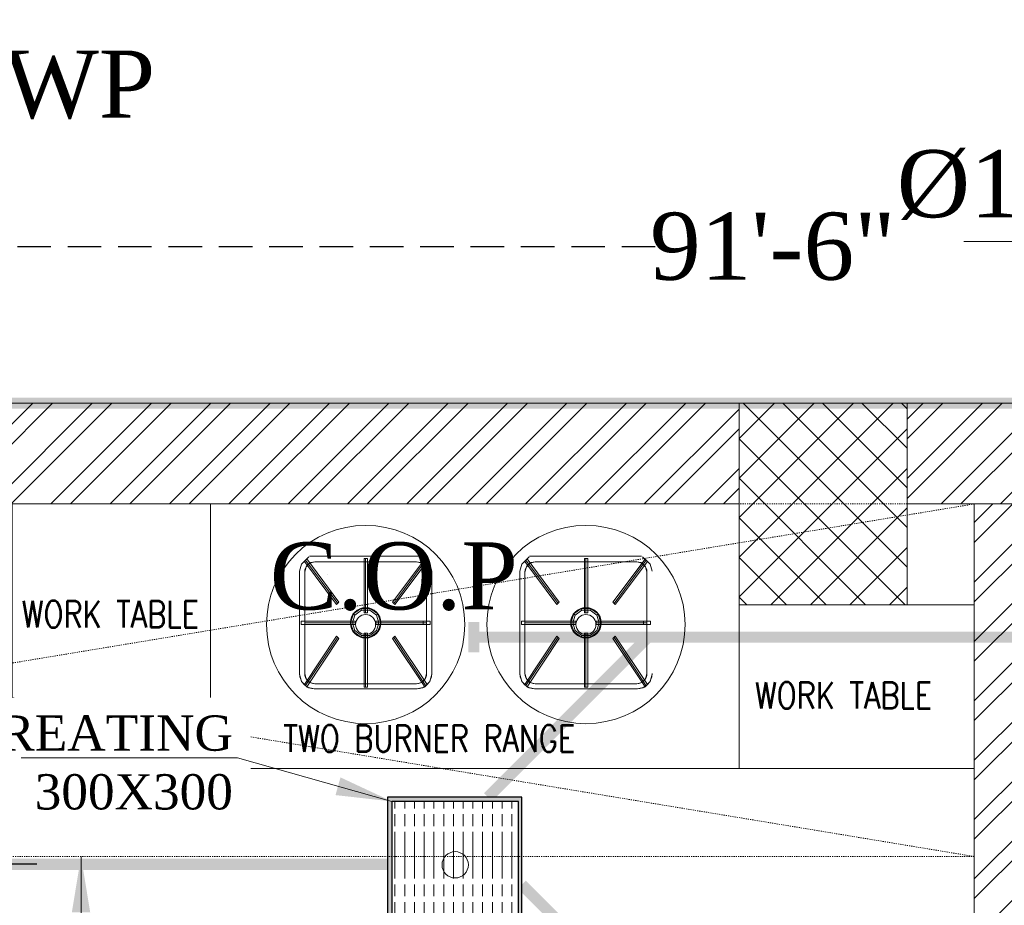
# Model space of a CAD drawing. Header units: inches. Extents: x 119662 to 158499, y 12149 to 20675.
# Tile 48 of 97: x 121864 to 121952, y 19624 to 19703. Entities that reach past the tile are written whole.
import ezdxf

# ---------------------------------------------------------------- set-up
doc = ezdxf.new("R2010")
doc.units = ezdxf.units.IN
doc.header["$MEASUREMENT"] = 0
doc.header["$PDMODE"] = 34
doc.linetypes.add('HIDDEN', pattern=[0.375, 0.25, -0.125])
for name, color, linetype, lineweight in [('00-GRIDTEXT', 1, 'Continuous', 13), ('CKD Equipments', 252, 'Continuous', 0), ('FLOOR RAISE', 4, 'Continuous', 5), ('KIT TEXT.', 5, 'Continuous', 5), ('PD_BRICK WALL_115', 134, 'Continuous', 30), ('PD_COLUMN', 2, 'Continuous', 60), ('PD_HATCH', 45, 'Continuous', 9), ('PP- 75DIA Soil Waste Sewer pipe', 90, 'Continuous', 9), ('PP-TEXT', 7, 'Continuous', 40)]:
    doc.layers.add(name, color=color, linetype=linetype, lineweight=lineweight)
for name, color, linetype in [('A95_Curb', 5, 'Continuous'), ('Drain Grating', 130, 'Continuous'), ('KIT EQUIPMENT', 7, 'Continuous'), ('PD_DIMENSION', 101, 'Continuous'), ('xKAM-B3-01-Kitchen$0$A-FURN', 8, 'Continuous')]:
    doc.layers.add(name, color=color, linetype=linetype)
doc.styles.add('Arial', font='GOTHIC.TTF')
doc.styles.add('ISO', font='isocp.shx', dxfattribs={"height": 250})
doc.styles.get("Standard").update_dxf_attribs({"font": 'times.ttf', "height": 4})
doc.styles.add('TIMES NEW ROMAN', font='times.ttf', dxfattribs={"height": 4})
doc.dimstyles.new('Copy of MONTY-1', dxfattribs={"dimtxt": 6, "dimasz": 6, "dimexe": 1.625, "dimexo": 9.125, "dimgap": 0.09, "dimtad": 0, "dimdec": 1, "dimzin": 0, "dimdsep": 46, "dimlunit": 4, "dimtxsty": 'Standard', "dimblk": 'OBLIQUE', "dimcen": 1.125, "dimadec": 0, "dimazin": 0, "dimtfac": 1, "dimtdec": 1, "dimtofl": 0, "dimtmove": 0, "dimatfit": 3, "dimfxl": 7, "dimfxlon": 1, "dimtolj": 1, "dimtzin": 0, "dimlwe": 15, "dimarcsym": 1})
doc.dimstyles.new('ISO-10', dxfattribs={"dimtxt": 6, "dimasz": 0.5, "dimexe": 1.25, "dimexo": 0.625, "dimtad": 1, "dimtoh": 1, "dimdec": 1, "dimlunit": 4, "dimtxsty": 'Standard', "dimblk": 'ARCHTICK', "dimcen": 2.5, "dimclrt": 3, "dimadec": 0, "dimazin": 0, "dimtfac": 1, "dimtdec": 1, "dimtmove": 1, "dimatfit": 3, "dimfxl": 1, "dimarcsym": 0})
doc.dimstyles.new('PP-DIM', dxfattribs={"dimtxt": 4, "dimasz": 1, "dimexe": 1, "dimexo": 1, "dimgap": 0.09, "dimtad": 0, "dimdec": 1, "dimzin": 0, "dimdsep": 46, "dimlunit": 4, "dimtxsty": 'TIMES NEW ROMAN', "dimblk": 'ARCHTICK', "dimcen": 0.09, "dimdle": 1, "dimclrd": 256, "dimclre": 256, "dimclrt": 256, "dimadec": 0, "dimazin": 0, "dimtfac": 1, "dimtdec": 4, "dimtofl": 0, "dimtmove": 1, "dimatfit": 3, "dimfxl": 1, "dimtolj": 1, "dimtzin": 0, "dimlwd": -1, "dimlwe": -1, "dimarcsym": 0})

# ---------------------------------------------------------------- blocks, each defined once
blk = doc.blocks.new('A$C6E471120')
at = {"layer": 'KIT EQUIPMENT', "color": 251, "linetype": 'HIDDEN', "lineweight": 5, "ltscale": 0.025}
for p, q in [((0, -800), (-4838.7, 0)), ((-4838.7, -800), (0, 0))]:
    blk.add_line(p, q, dxfattribs=at)
at = {"layer": 'KIT EQUIPMENT', "color": 251, "lineweight": 5}
for p, q in [((-1509.8, -119.8, -370.3), (-1526.9, -136.9, -370.3)), ((-1517.5, -127.6, -1064.6), (-1444.5, -225.7, -717.4)), ((-1254.8, -118.3, -416.6), (-1509, -118.3, -416.6)), ((-1496.5, -131.3, -370.3), (-1508.1, -134.4, -370.3)), ((-1496.5, -131.3, -416.6), (-1508.1, -134.4, -416.6)), ((-1265.9, -131.3, -370.3), (-1496.5, -131.3, -370.3)), ((-1265.9, -131.3, -416.6), (-1496.5, -131.3, -416.6)), ((-1265.9, -131.3, -1064.6), (-1496.5, -131.3, -1064.6)), ((-1381.2, -246.6, -717.4), (-1381.2, -125.5, -1064.6)), ((-1317.5, -225.8, -717.4), (-1244.4, -127.7, -1064.6)), ((-1254.4, -134.4, -370.3), (-1265.9, -131.3, -370.3)), ((-1254.4, -134.4, -416.6), (-1265.9, -131.3, -416.6)), ((-1235.5, -136.9, -370.3), (-1252.7, -119.8, -370.3)), ((-1009.8, -119.8, -370.3), (-1026.9, -136.9, -370.3)), ((-1017.5, -127.6, -1064.6), (-944.5, -225.7, -717.4)), ((-754.8, -118.3, -416.6), (-1009, -118.3, -416.6)), ((-996.5, -131.3, -370.3), (-1008.1, -134.4, -370.3)), ((-996.5, -131.3, -416.6), (-1008.1, -134.4, -416.6)), ((-765.9, -131.3, -370.3), (-996.5, -131.3, -370.3)), ((-765.9, -131.3, -416.6), (-996.5, -131.3, -416.6)), ((-765.9, -131.3, -1064.6), (-996.5, -131.3, -1064.6)), ((-881.2, -246.6, -717.4), (-881.2, -125.5, -1064.6)), ((-817.5, -225.8, -717.4), (-744.4, -127.7, -1064.6)), ((-754.4, -134.4, -370.3), (-765.9, -131.3, -370.3)), ((-754.4, -134.4, -416.6), (-765.9, -131.3, -416.6)), ((-735.5, -136.9, -370.3), (-752.7, -119.8, -370.3)), ((-1526.9, -136.9, -370.3), (-1531.2, -152.9, -370.3)), ((-1531.2, -152.9, -370.3), (-1531.2, -386.6, 324)), ((-1531.2, -154.5, -1064.6), (-1531.2, -385, -370.3)), ((-1516.5, -142.9, -370.3), (-1519.6, -154.5, -370.3)), ((-1516.5, -142.9, -416.6), (-1519.6, -154.5, -416.6)), ((-1519.6, -154.5, -370.3), (-1519.6, -385, 324)), ((-1519.6, -154.5, -1064.6), (-1519.6, -385, -370.3)), ((-1508.1, -134.4, -370.3), (-1516.5, -142.9, -370.3)), ((-1508.1, -134.4, -416.6), (-1516.5, -142.9, -416.6)), ((-1245.9, -142.9, -370.3), (-1254.4, -134.4, -370.3)), ((-1245.9, -142.9, -416.6), (-1254.4, -134.4, -416.6)), ((-1242.8, -154.5, -370.3), (-1245.9, -142.9, -370.3)), ((-1242.8, -154.5, -416.6), (-1245.9, -142.9, -416.6)), ((-1242.8, -154.5, -1064.6), (-1242.8, -385, -370.3)), ((-1242.8, -154.5, -370.3), (-1242.8, -385, 324)), ((-1242.8, -385, 324), (-1242.8, -154.5, -370.3)), ((-1231.2, -152.9, -370.3), (-1235.5, -136.9, -370.3)), ((-1231.2, -386.6, 324), (-1231.2, -152.9, -370.3)), ((-1231.2, -152.9, -370.3), (-1231.2, -386.6, 324)), ((-1231.2, -385, -370.3), (-1231.2, -154.5, -1064.6)), ((-1231.2, -154.5, -1064.6), (-1231.2, -385, -370.3)), ((-1026.9, -136.9, -370.3), (-1031.2, -152.9, -370.3)), ((-1031.2, -152.9, -370.3), (-1031.2, -386.6, 324)), ((-1031.2, -154.5, -1064.6), (-1031.2, -385, -370.3)), ((-1016.5, -142.9, -370.3), (-1019.6, -154.5, -370.3)), ((-1016.5, -142.9, -416.6), (-1019.6, -154.5, -416.6)), ((-1019.6, -154.5, -370.3), (-1019.6, -385, 324)), ((-1019.6, -154.5, -1064.6), (-1019.6, -385, -370.3)), ((-1008.1, -134.4, -370.3), (-1016.5, -142.9, -370.3)), ((-1008.1, -134.4, -416.6), (-1016.5, -142.9, -416.6)), ((-745.9, -142.9, -370.3), (-754.4, -134.4, -370.3)), ((-745.9, -142.9, -416.6), (-754.4, -134.4, -416.6)), ((-742.8, -154.5, -370.3), (-745.9, -142.9, -370.3)), ((-742.8, -154.5, -416.6), (-745.9, -142.9, -416.6)), ((-742.8, -154.5, -1064.6), (-742.8, -385, -370.3)), ((-742.8, -154.5, -370.3), (-742.8, -385, 324)), ((-742.8, -385, 324), (-742.8, -154.5, -370.3)), ((-731.2, -152.9, -370.3), (-735.5, -136.9, -370.3)), ((-1405.5, -252.1, -46.3), (-1390.5, -241.2, -46.3)), ((-1390.5, -241.2, -46.3), (-1371.9, -241.2, -46.3)), ((-1371.9, -241.2, -46.3), (-1356.9, -252.1, -46.3)), ((-905.5, -252.1, -46.3), (-890.5, -241.2, -46.3)), ((-890.5, -241.2, -46.3), (-871.9, -241.2, -46.3)), ((-871.9, -241.2, -46.3), (-856.9, -252.1, -46.3)), ((-1411.3, -269.8, -46.3), (-1405.5, -252.1, -46.3)), ((-1356.9, -252.1, -46.3), (-1351.2, -269.8, -46.3)), ((-911.3, -269.8, -46.3), (-905.5, -252.1, -46.3)), ((-856.9, -252.1, -46.3), (-851.2, -269.8, -46.3)), ((-1404.4, -269.8, -717.4), (-1519.6, -269.8, -717.4)), ((-1405.5, -287.4, -46.3), (-1411.3, -269.8, -46.3)), ((-1390.5, -298.3, -46.3), (-1405.5, -287.4, -46.3)), ((-1356.9, -287.4, -46.3), (-1371.9, -298.3, -46.3)), ((-1242.8, -269.8, -717.4), (-1358.1, -269.8, -717.4)), ((-1351.2, -269.8, -46.3), (-1356.9, -287.4, -46.3)), ((-904.4, -269.8, -717.4), (-1019.6, -269.8, -717.4)), ((-905.5, -287.4, -46.3), (-911.3, -269.8, -46.3)), ((-890.5, -298.3, -46.3), (-905.5, -287.4, -46.3)), ((-856.9, -287.4, -46.3), (-871.9, -298.3, -46.3)), ((-742.8, -269.8, -717.4), (-858.1, -269.8, -717.4)), ((-851.2, -269.8, -46.3), (-856.9, -287.4, -46.3)), ((-1517.6, -412.3, -370.3), (-1444.6, -302.6, -717.4)), ((-1371.9, -298.3, -46.3), (-1390.5, -298.3, -46.3)), ((-1381.2, -414, -370.3), (-1381.2, -292.9, -717.4)), ((-1317.5, -302.7, -717.4), (-1244.5, -412.4, -370.3)), ((-1017.6, -412.3, -370.3), (-944.6, -302.6, -717.4)), ((-871.9, -298.3, -46.3), (-890.5, -298.3, -46.3)), ((-881.2, -414, -370.3), (-881.2, -292.9, -717.4)), ((-817.5, -302.7, -717.4), (-744.5, -412.4, -370.3)), ((-1531.2, -386.6, 324), (-1526.9, -402.6, 324)), ((-1519.6, -385, 324), (-1516.5, -396.6, 324)), ((-1516.5, -396.6, 324), (-1508.1, -405.1, 324)), ((-1254.4, -405.1, 324), (-1245.9, -396.6, 324)), ((-1245.9, -396.6, 324), (-1242.8, -385, 324)), ((-1235.5, -402.6, 324), (-1231.2, -386.6, 324)), ((-1031.2, -386.6, 324), (-1026.9, -402.6, 324)), ((-1019.6, -385, 324), (-1016.5, -396.6, 324)), ((-1016.5, -396.6, 324), (-1008.1, -405.1, 324)), ((-754.4, -405.1, 324), (-745.9, -396.6, 324)), ((-745.9, -396.6, 324), (-742.8, -385, 324)), ((-735.5, -402.6, 324), (-731.2, -386.6, 324)), ((-1526.9, -402.6, 324), (-1514.1, -415.5, 324)), ((-1514.1, -415.5, 324), (-1498, -419.8, 324)), ((-1508.1, -405.1, 324), (-1496.5, -408.2, 324)), ((-1264.4, -419.8, 324), (-1498, -419.8, 324)), ((-1498, -419.8, 324), (-1264.4, -419.8, 324)), ((-1264.4, -419.8, 324), (-1498, -419.8, 324)), ((-1496.5, -408.2, 324), (-1265.9, -408.2, 324)), ((-1496.5, -408.2, -370.3), (-1265.9, -408.2, -370.3)), ((-1265.9, -419.8, -370.3), (-1496.5, -419.8, -370.3)), ((-1496.5, -419.8, -370.3), (-1265.9, -419.8, -370.3)), ((-1265.9, -408.2, 324), (-1254.4, -405.1, 324)), ((-1264.4, -419.8, 324), (-1248.4, -415.5, 324)), ((-1248.4, -415.5, 324), (-1235.5, -402.6, 324)), ((-1026.9, -402.6, 324), (-1014.1, -415.5, 324)), ((-1014.1, -415.5, 324), (-998, -419.8, 324)), ((-1008.1, -405.1, 324), (-996.5, -408.2, 324)), ((-764.4, -419.8, 324), (-998, -419.8, 324)), ((-998, -419.8, 324), (-764.4, -419.8, 324)), ((-764.4, -419.8, 324), (-998, -419.8, 324)), ((-996.5, -408.2, 324), (-765.9, -408.2, 324)), ((-996.5, -408.2, -370.3), (-765.9, -408.2, -370.3)), ((-765.9, -419.8, -370.3), (-996.5, -419.8, -370.3)), ((-996.5, -419.8, -370.3), (-765.9, -419.8, -370.3)), ((-765.9, -408.2, 324), (-754.4, -405.1, 324)), ((-764.4, -419.8, 324), (-748.4, -415.5, 324)), ((-748.4, -415.5, 324), (-735.5, -402.6, 324))]:
    blk.add_line(p, q, dxfattribs=at)
at = {"layer": 'KIT EQUIPMENT', "color": 251, "linetype": 'HIDDEN', "lineweight": 5, "ltscale": 0.025}
blk.add_lwpolyline([(0, -800), (-4838.7, -800), (-4838.7, 0), (0, 0)], close=True, dxfattribs=at)
at = {"layer": 'KIT EQUIPMENT', "color": 251, "lineweight": 5}
for points in [[(-1733.4, -600), (-2183.4, -600), (-2183.4, 0), (-1733.4, 0)], [(-1733.4, -600), (-1733.4, 0), (-533.4, 0), (-533.4, -600)], [(-533.4, -228.6), (0, -228.6), (0, -600), (-533.4, -600)]]:
    blk.add_lwpolyline(points, close=True, dxfattribs=at)
for centre, radius in [((-1381.2, -273.6), 225), ((-881.2, -273.6), 225), ((-1381.2, -269.8, -717.4), 34.7), ((-881.2, -269.8, -717.4), 34.7), ((-1381.2, -273.6), 22.7), ((-881.2, -273.6), 22.7)]:
    blk.add_circle(centre, radius, dxfattribs=at)
for centre, radius, start, end in [((-1496.5, -154.5, -1064.6), 23.1, 90, 180), ((-1265.9, -154.5, -1064.6), 23.1, 0, 90), ((-996.5, -154.5, -1064.6), 23.1, 90, 180), ((-765.9, -154.5, -1064.6), 23.1, 0, 90), ((-1496.5, -385, -370.3), 34.7, 180, 270), ((-1496.5, -385, -370.3), 23.1, 180, 270), ((-1265.9, -385, -370.3), 23.1, 270, 0), ((-1265.9, -385, -370.3), 34.7, 270, 0), ((-996.5, -385, -370.3), 34.7, 180, 270), ((-996.5, -385, -370.3), 23.1, 180, 270), ((-765.9, -385, -370.3), 23.1, 270, 0), ((-765.9, -385, -370.3), 34.7, 270, 0)]:
    blk.add_arc(centre, radius, start, end, dxfattribs=at)
for points in [[(-1520.3, -130.3, -347.1), (-1514.8, -124.9, -347.1), (-1441.8, -223), (-1447.3, -228.4)], [(-1447.3, -228.4, -15.4), (-1441.8, -223, -15.4), (-1514.8, -124.9, -362.6), (-1520.3, -130.3, -362.6)], [(-1520.3, -130.3, -362.6), (-1514.8, -124.9, -362.6), (-1514.8, -124.9, -362.6)], [(-1520.3, -130.3, -347.1), (-1520.3, -130.3, -362.6), (-1514.8, -124.9, -362.6), (-1514.8, -124.9, -347.1)], [(-1520.3, -130.3, -347.1), (-1520.3, -130.3, -347.1), (-1447.3, -228.4)], [(-1447.3, -228.4), (-1447.3, -228.4, -15.4), (-1520.3, -130.3, -362.6), (-1520.3, -130.3, -347.1)], [(-1514.8, -124.9, -362.6), (-1514.8, -124.9, -362.6), (-1441.8, -223, -15.4)], [(-1514.8, -124.9, -347.1), (-1514.8, -124.9, -362.6), (-1441.8, -223, -15.4), (-1441.8, -223)], [(-1384.9, -123.6, -347.1), (-1377.2, -123.6, -347.1), (-1377.2, -246.8), (-1384.9, -246.8)], [(-1384.9, -123.6, -347.1), (-1384.9, -123.6, -347.1), (-1384.9, -246.8)], [(-1384.9, -246.8, -15.4), (-1377.2, -246.8, -15.4), (-1377.2, -123.6, -362.6), (-1384.9, -123.6, -362.6)], [(-1384.9, -246.8), (-1384.9, -246.8, -15.4), (-1384.9, -123.6, -362.6), (-1384.9, -123.6, -347.1)], [(-1377.2, -123.6, -362.6), (-1377.2, -123.6, -362.6), (-1377.2, -246.8, -15.4)], [(-1377.2, -123.6, -347.1), (-1377.2, -123.6, -362.6), (-1377.2, -246.8, -15.4), (-1377.2, -246.8)], [(-1247.2, -125, -347.1), (-1241.7, -130.4, -347.1), (-1314.7, -228.5), (-1320.2, -223)], [(-1247.2, -125, -347.1), (-1247.2, -125, -347.1), (-1320.2, -223)], [(-1320.2, -223, -15.4), (-1314.7, -228.5, -15.4), (-1241.7, -130.4, -362.6), (-1247.2, -125, -362.6)], [(-1320.2, -223), (-1320.2, -223, -15.4), (-1247.2, -125, -362.6), (-1247.2, -125, -347.1)], [(-1241.7, -130.4, -362.6), (-1241.7, -130.4, -362.6), (-1314.7, -228.5, -15.4)], [(-1241.7, -130.4, -347.1), (-1241.7, -130.4, -362.6), (-1314.7, -228.5, -15.4), (-1314.7, -228.5)], [(-1247.2, -125, -362.6), (-1241.7, -130.4, -362.6), (-1241.7, -130.4, -362.6)], [(-1247.2, -125, -347.1), (-1247.2, -125, -362.6), (-1241.7, -130.4, -362.6), (-1241.7, -130.4, -347.1)], [(-1020.3, -130.3, -347.1), (-1014.8, -124.9, -347.1), (-941.8, -223), (-947.3, -228.4)], [(-947.3, -228.4, -15.4), (-941.8, -223, -15.4), (-1014.8, -124.9, -362.6), (-1020.3, -130.3, -362.6)], [(-1020.3, -130.3, -362.6), (-1014.8, -124.9, -362.6), (-1014.8, -124.9, -362.6)], [(-1020.3, -130.3, -347.1), (-1020.3, -130.3, -362.6), (-1014.8, -124.9, -362.6), (-1014.8, -124.9, -347.1)], [(-1020.3, -130.3, -347.1), (-1020.3, -130.3, -347.1), (-947.3, -228.4)], [(-947.3, -228.4), (-947.3, -228.4, -15.4), (-1020.3, -130.3, -362.6), (-1020.3, -130.3, -347.1)], [(-1014.8, -124.9, -362.6), (-1014.8, -124.9, -362.6), (-941.8, -223, -15.4)], [(-1014.8, -124.9, -347.1), (-1014.8, -124.9, -362.6), (-941.8, -223, -15.4), (-941.8, -223)], [(-884.9, -123.6, -347.1), (-877.2, -123.6, -347.1), (-877.2, -246.8), (-884.9, -246.8)], [(-884.9, -123.6, -347.1), (-884.9, -123.6, -347.1), (-884.9, -246.8)], [(-884.9, -246.8, -15.4), (-877.2, -246.8, -15.4), (-877.2, -123.6, -362.6), (-884.9, -123.6, -362.6)], [(-884.9, -246.8), (-884.9, -246.8, -15.4), (-884.9, -123.6, -362.6), (-884.9, -123.6, -347.1)], [(-877.2, -123.6, -362.6), (-877.2, -123.6, -362.6), (-877.2, -246.8, -15.4)], [(-877.2, -123.6, -347.1), (-877.2, -123.6, -362.6), (-877.2, -246.8, -15.4), (-877.2, -246.8)], [(-747.2, -125, -347.1), (-741.7, -130.4, -347.1), (-814.7, -228.5), (-820.2, -223)], [(-747.2, -125, -347.1), (-747.2, -125, -347.1), (-820.2, -223)], [(-820.2, -223, -15.4), (-814.7, -228.5, -15.4), (-741.7, -130.4, -362.6), (-747.2, -125, -362.6)], [(-820.2, -223), (-820.2, -223, -15.4), (-747.2, -125, -362.6), (-747.2, -125, -347.1)], [(-741.7, -130.4, -362.6), (-741.7, -130.4, -362.6), (-814.7, -228.5, -15.4)], [(-741.7, -130.4, -347.1), (-741.7, -130.4, -362.6), (-814.7, -228.5, -15.4), (-814.7, -228.5)], [(-747.2, -125, -362.6), (-741.7, -130.4, -362.6), (-741.7, -130.4, -362.6)], [(-747.2, -125, -347.1), (-747.2, -125, -362.6), (-741.7, -130.4, -362.6), (-741.7, -130.4, -347.1)], [(-1467.2, -160.3, -910.3), (-1467.2, -160.3, -910.3), (-1467.2, -160.3, -1010.6), (-1467.2, -160.3, -910.3)], [(-967.2, -160.3, -910.3), (-967.2, -160.3, -910.3), (-967.2, -160.3, -1010.6), (-967.2, -160.3, -910.3)], [(-1447.3, -228.4), (-1441.8, -223), (-1441.8, -223, -15.4), (-1447.3, -228.4, -15.4)], [(-1320.2, -223), (-1314.7, -228.5), (-1314.7, -228.5, -15.4), (-1320.2, -223, -15.4)], [(-1320.2, -223), (-1320.2, -223), (-1320.2, -223, -15.4), (-1320.2, -223)], [(-947.3, -228.4), (-941.8, -223), (-941.8, -223, -15.4), (-947.3, -228.4, -15.4)], [(-820.2, -223), (-814.7, -228.5), (-814.7, -228.5, -15.4), (-820.2, -223, -15.4)], [(-820.2, -223), (-820.2, -223), (-820.2, -223, -15.4), (-820.2, -223)], [(-1447.3, -228.4), (-1447.3, -228.4), (-1447.3, -228.4, -15.4), (-1447.3, -228.4)], [(-1408.8, -249.7, -69.4), (-1405.5, -252.1, -46.3), (-1390.5, -241.2, -46.3), (-1391.8, -237.3, -69.4)], [(-1391.8, -237.3, -69.4), (-1390.5, -241.2, -46.3), (-1371.9, -241.2, -46.3), (-1370.7, -237.3, -69.4)], [(-1370.7, -237.3, -69.4), (-1371.9, -241.2, -46.3), (-1356.9, -252.1, -46.3), (-1353.6, -249.7, -69.4)], [(-947.3, -228.4), (-947.3, -228.4), (-947.3, -228.4, -15.4), (-947.3, -228.4)], [(-908.8, -249.7, -69.4), (-905.5, -252.1, -46.3), (-890.5, -241.2, -46.3), (-891.8, -237.3, -69.4)], [(-891.8, -237.3, -69.4), (-890.5, -241.2, -46.3), (-871.9, -241.2, -46.3), (-870.7, -237.3, -69.4)], [(-870.7, -237.3, -69.4), (-871.9, -241.2, -46.3), (-856.9, -252.1, -46.3), (-853.6, -249.7, -69.4)], [(-1527.4, -273.6, -702), (-1527.4, -265.9, -702), (-1404.4, -265.9, -702), (-1404.4, -273.6, -702)], [(-1404.4, -273.6, -717.4), (-1404.4, -265.9, -717.4), (-1527.4, -265.9, -717.4), (-1527.4, -273.6, -717.4)], [(-1527.4, -273.6, -15.4), (-1527.4, -265.9, -15.4), (-1527.4, -265.9, -15.4)], [(-1527.4, -273.6), (-1527.4, -273.6, -15.4), (-1527.4, -265.9, -15.4), (-1527.4, -265.9)], [(-1527.4, -265.9, -717.4), (-1527.4, -265.9, -717.4), (-1404.4, -265.9, -717.4)], [(-1527.4, -265.9, -702), (-1527.4, -265.9, -717.4), (-1404.4, -265.9, -717.4), (-1404.4, -265.9, -702)], [(-1415.3, -269.8, -69.4), (-1411.3, -269.8, -46.3), (-1405.5, -252.1, -46.3), (-1408.8, -249.7, -69.4)], [(-1404.4, -273.6), (-1404.4, -265.9), (-1404.4, -265.9, -15.4), (-1404.4, -273.6, -15.4)], [(-1384.9, -246.8), (-1377.2, -246.8), (-1377.2, -246.8, -15.4), (-1384.9, -246.8, -15.4)], [(-1384.9, -246.8), (-1384.9, -246.8), (-1384.9, -246.8, -15.4), (-1384.9, -246.8)], [(-1235.1, -265.9), (-1235.1, -273.6), (-1358.1, -273.6), (-1358.1, -265.9)], [(-1235.1, -265.9), (-1235.1, -265.9), (-1358.1, -265.9)], [(-1358.1, -265.9), (-1358.1, -273.6), (-1358.1, -273.6, -15.4), (-1358.1, -265.9, -15.4)], [(-1358.1, -265.9), (-1358.1, -265.9), (-1358.1, -265.9, -15.4), (-1358.1, -265.9)], [(-1358.1, -265.9, -15.4), (-1358.1, -273.6, -15.4), (-1235.1, -273.6, -15.4), (-1235.1, -265.9, -15.4)], [(-1358.1, -265.9), (-1358.1, -265.9, -15.4), (-1235.1, -265.9, -15.4), (-1235.1, -265.9)], [(-1353.6, -249.7, -69.4), (-1356.9, -252.1, -46.3), (-1351.2, -269.8, -46.3), (-1347.1, -269.8, -69.4)], [(-1250.5, -273.6, -15.4), (-1250.5, -265.9, -15.4), (-1250.5, -265.9, -15.4)], [(-1250.5, -273.6), (-1250.5, -273.6, -15.4), (-1250.5, -265.9, -15.4), (-1250.5, -265.9)], [(-1235.1, -265.9, -15.4), (-1235.1, -273.6, -15.4), (-1235.1, -273.6, -15.4)], [(-1235.1, -265.9), (-1235.1, -265.9, -15.4), (-1235.1, -273.6, -15.4), (-1235.1, -273.6)], [(-1027.4, -273.6, -702), (-1027.4, -265.9, -702), (-904.4, -265.9, -702), (-904.4, -273.6, -702)], [(-904.4, -273.6, -717.4), (-904.4, -265.9, -717.4), (-1027.4, -265.9, -717.4), (-1027.4, -273.6, -717.4)], [(-1027.4, -273.6, -15.4), (-1027.4, -265.9, -15.4), (-1027.4, -265.9, -15.4)], [(-1027.4, -273.6), (-1027.4, -273.6, -15.4), (-1027.4, -265.9, -15.4), (-1027.4, -265.9)], [(-1027.4, -265.9, -717.4), (-1027.4, -265.9, -717.4), (-904.4, -265.9, -717.4)], [(-1027.4, -265.9, -702), (-1027.4, -265.9, -717.4), (-904.4, -265.9, -717.4), (-904.4, -265.9, -702)], [(-915.3, -269.8, -69.4), (-911.3, -269.8, -46.3), (-905.5, -252.1, -46.3), (-908.8, -249.7, -69.4)], [(-904.4, -273.6), (-904.4, -265.9), (-904.4, -265.9, -15.4), (-904.4, -273.6, -15.4)], [(-884.9, -246.8), (-877.2, -246.8), (-877.2, -246.8, -15.4), (-884.9, -246.8, -15.4)], [(-884.9, -246.8), (-884.9, -246.8), (-884.9, -246.8, -15.4), (-884.9, -246.8)], [(-735.1, -265.9), (-735.1, -273.6), (-858.1, -273.6), (-858.1, -265.9)], [(-735.1, -265.9), (-735.1, -265.9), (-858.1, -265.9)], [(-858.1, -265.9), (-858.1, -273.6), (-858.1, -273.6, -15.4), (-858.1, -265.9, -15.4)], [(-858.1, -265.9), (-858.1, -265.9), (-858.1, -265.9, -15.4), (-858.1, -265.9)], [(-858.1, -265.9, -15.4), (-858.1, -273.6, -15.4), (-735.1, -273.6, -15.4), (-735.1, -265.9, -15.4)], [(-858.1, -265.9), (-858.1, -265.9, -15.4), (-735.1, -265.9, -15.4), (-735.1, -265.9)], [(-853.6, -249.7, -69.4), (-856.9, -252.1, -46.3), (-851.2, -269.8, -46.3), (-847.1, -269.8, -69.4)], [(-750.5, -273.6, -15.4), (-750.5, -265.9, -15.4), (-750.5, -265.9, -15.4)], [(-750.5, -273.6), (-750.5, -273.6, -15.4), (-750.5, -265.9, -15.4), (-750.5, -265.9)], [(-735.1, -265.9, -15.4), (-735.1, -273.6, -15.4), (-735.1, -273.6, -15.4)], [(-735.1, -265.9), (-735.1, -265.9, -15.4), (-735.1, -273.6, -15.4), (-735.1, -273.6)], [(-1527.4, -273.6, -702), (-1527.4, -273.6, -702), (-1404.4, -273.6, -702)], [(-1404.4, -273.6, -702), (-1404.4, -273.6, -717.4), (-1527.4, -273.6, -717.4), (-1527.4, -273.6, -702)], [(-1408.8, -289.8, -69.4), (-1405.5, -287.4, -46.3), (-1411.3, -269.8, -46.3), (-1415.3, -269.8, -69.4)], [(-1391.8, -302.2, -69.4), (-1390.5, -298.3, -46.3), (-1405.5, -287.4, -46.3), (-1408.8, -289.8, -69.4)], [(-1404.4, -273.6), (-1404.4, -273.6), (-1404.4, -273.6, -15.4), (-1404.4, -273.6)], [(-1353.6, -289.8, -69.4), (-1356.9, -287.4, -46.3), (-1371.9, -298.3, -46.3), (-1370.7, -302.2, -69.4)], [(-1235.1, -273.6, -15.4), (-1235.1, -273.6, -15.4), (-1358.1, -273.6, -15.4)], [(-1235.1, -273.6), (-1235.1, -273.6, -15.4), (-1358.1, -273.6, -15.4), (-1358.1, -273.6)], [(-1347.1, -269.8, -69.4), (-1351.2, -269.8, -46.3), (-1356.9, -287.4, -46.3), (-1353.6, -289.8, -69.4)], [(-1027.4, -273.6, -702), (-1027.4, -273.6, -702), (-904.4, -273.6, -702)], [(-904.4, -273.6, -702), (-904.4, -273.6, -717.4), (-1027.4, -273.6, -717.4), (-1027.4, -273.6, -702)], [(-908.8, -289.8, -69.4), (-905.5, -287.4, -46.3), (-911.3, -269.8, -46.3), (-915.3, -269.8, -69.4)], [(-891.8, -302.2, -69.4), (-890.5, -298.3, -46.3), (-905.5, -287.4, -46.3), (-908.8, -289.8, -69.4)], [(-904.4, -273.6), (-904.4, -273.6), (-904.4, -273.6, -15.4), (-904.4, -273.6)], [(-853.6, -289.8, -69.4), (-856.9, -287.4, -46.3), (-871.9, -298.3, -46.3), (-870.7, -302.2, -69.4)], [(-735.1, -273.6, -15.4), (-735.1, -273.6, -15.4), (-858.1, -273.6, -15.4)], [(-735.1, -273.6), (-735.1, -273.6, -15.4), (-858.1, -273.6, -15.4), (-858.1, -273.6)], [(-847.1, -269.8, -69.4), (-851.2, -269.8, -46.3), (-856.9, -287.4, -46.3), (-853.6, -289.8, -69.4)], [(-1514.9, -415, 347.1), (-1520.3, -409.6, 347.1), (-1447.3, -299.9), (-1441.9, -305.3)], [(-1441.9, -305.3, -15.4), (-1447.3, -299.9, -15.4), (-1520.3, -409.6, 331.7), (-1514.9, -415, 331.7)], [(-1520.3, -409.6, 331.7), (-1520.3, -409.6, 331.7), (-1447.3, -299.9, -15.4)], [(-1520.3, -409.6, 347.1), (-1520.3, -409.6, 331.7), (-1447.3, -299.9, -15.4), (-1447.3, -299.9)], [(-1514.9, -415, 347.1), (-1514.9, -415, 347.1), (-1441.9, -305.3)], [(-1441.9, -305.3), (-1441.9, -305.3, -15.4), (-1514.9, -415, 331.7), (-1514.9, -415, 347.1)], [(-1441.9, -305.3), (-1447.3, -299.9), (-1447.3, -299.9, -15.4), (-1441.9, -305.3, -15.4)], [(-1441.9, -305.3), (-1441.9, -305.3), (-1441.9, -305.3, -15.4), (-1441.9, -305.3)], [(-1370.7, -302.2, -69.4), (-1371.9, -298.3, -46.3), (-1390.5, -298.3, -46.3), (-1391.8, -302.2, -69.4)], [(-1377.2, -415.9, 347.1), (-1384.9, -415.9, 347.1), (-1384.9, -293.1), (-1377.2, -293.1)], [(-1377.2, -293.1), (-1384.9, -293.1), (-1384.9, -293.1, -15.4), (-1377.2, -293.1, -15.4)], [(-1377.2, -293.1, -15.4), (-1384.9, -293.1, -15.4), (-1384.9, -415.9, 331.7), (-1377.2, -415.9, 331.7)], [(-1384.9, -415.9, 331.7), (-1384.9, -415.9, 331.7), (-1384.9, -293.1, -15.4)], [(-1384.9, -415.9, 347.1), (-1384.9, -415.9, 331.7), (-1384.9, -293.1, -15.4), (-1384.9, -293.1)], [(-1377.2, -415.9, 347.1), (-1377.2, -415.9, 347.1), (-1377.2, -293.1)], [(-1377.2, -293.1), (-1377.2, -293.1), (-1377.2, -293.1, -15.4), (-1377.2, -293.1)], [(-1377.2, -293.1), (-1377.2, -293.1, -15.4), (-1377.2, -415.9, 331.7), (-1377.2, -415.9, 347.1)], [(-1241.8, -409.6, 347.1), (-1247.2, -415.1, 347.1), (-1320.3, -305.4), (-1314.8, -300)], [(-1314.8, -300), (-1320.3, -305.4), (-1320.3, -305.4, -15.4), (-1314.8, -300, -15.4)], [(-1314.8, -300, -15.4), (-1320.3, -305.4, -15.4), (-1247.2, -415.1, 331.7), (-1241.8, -409.6, 331.7)], [(-1247.2, -415.1, 331.7), (-1247.2, -415.1, 331.7), (-1320.3, -305.4, -15.4)], [(-1247.2, -415.1, 347.1), (-1247.2, -415.1, 331.7), (-1320.3, -305.4, -15.4), (-1320.3, -305.4)], [(-1241.8, -409.6, 347.1), (-1241.8, -409.6, 347.1), (-1314.8, -300)], [(-1314.8, -300), (-1314.8, -300), (-1314.8, -300, -15.4), (-1314.8, -300)], [(-1314.8, -300), (-1314.8, -300, -15.4), (-1241.8, -409.6, 331.7), (-1241.8, -409.6, 347.1)], [(-1014.9, -415, 347.1), (-1020.3, -409.6, 347.1), (-947.3, -299.9), (-941.9, -305.3)], [(-941.9, -305.3, -15.4), (-947.3, -299.9, -15.4), (-1020.3, -409.6, 331.7), (-1014.9, -415, 331.7)], [(-1020.3, -409.6, 331.7), (-1020.3, -409.6, 331.7), (-947.3, -299.9, -15.4)], [(-1020.3, -409.6, 347.1), (-1020.3, -409.6, 331.7), (-947.3, -299.9, -15.4), (-947.3, -299.9)], [(-1014.9, -415, 347.1), (-1014.9, -415, 347.1), (-941.9, -305.3)], [(-941.9, -305.3), (-941.9, -305.3, -15.4), (-1014.9, -415, 331.7), (-1014.9, -415, 347.1)], [(-941.9, -305.3), (-947.3, -299.9), (-947.3, -299.9, -15.4), (-941.9, -305.3, -15.4)], [(-941.9, -305.3), (-941.9, -305.3), (-941.9, -305.3, -15.4), (-941.9, -305.3)], [(-870.7, -302.2, -69.4), (-871.9, -298.3, -46.3), (-890.5, -298.3, -46.3), (-891.8, -302.2, -69.4)], [(-877.2, -415.9, 347.1), (-884.9, -415.9, 347.1), (-884.9, -293.1), (-877.2, -293.1)], [(-877.2, -293.1), (-884.9, -293.1), (-884.9, -293.1, -15.4), (-877.2, -293.1, -15.4)], [(-877.2, -293.1, -15.4), (-884.9, -293.1, -15.4), (-884.9, -415.9, 331.7), (-877.2, -415.9, 331.7)], [(-884.9, -415.9, 331.7), (-884.9, -415.9, 331.7), (-884.9, -293.1, -15.4)], [(-884.9, -415.9, 347.1), (-884.9, -415.9, 331.7), (-884.9, -293.1, -15.4), (-884.9, -293.1)], [(-877.2, -415.9, 347.1), (-877.2, -415.9, 347.1), (-877.2, -293.1)], [(-877.2, -293.1), (-877.2, -293.1), (-877.2, -293.1, -15.4), (-877.2, -293.1)], [(-877.2, -293.1), (-877.2, -293.1, -15.4), (-877.2, -415.9, 331.7), (-877.2, -415.9, 347.1)], [(-741.8, -409.6, 347.1), (-747.2, -415.1, 347.1), (-820.3, -305.4), (-814.8, -300)], [(-814.8, -300), (-820.3, -305.4), (-820.3, -305.4, -15.4), (-814.8, -300, -15.4)], [(-814.8, -300, -15.4), (-820.3, -305.4, -15.4), (-747.2, -415.1, 331.7), (-741.8, -409.6, 331.7)], [(-747.2, -415.1, 331.7), (-747.2, -415.1, 331.7), (-820.3, -305.4, -15.4)], [(-747.2, -415.1, 347.1), (-747.2, -415.1, 331.7), (-820.3, -305.4, -15.4), (-820.3, -305.4)], [(-741.8, -409.6, 347.1), (-741.8, -409.6, 347.1), (-814.8, -300)], [(-814.8, -300), (-814.8, -300), (-814.8, -300, -15.4), (-814.8, -300)], [(-814.8, -300), (-814.8, -300, -15.4), (-741.8, -409.6, 331.7), (-741.8, -409.6, 347.1)], [(-1514.9, -415, 331.7), (-1520.3, -409.6, 331.7), (-1520.3, -409.6, 331.7)], [(-1514.9, -415, 347.1), (-1514.9, -415, 331.7), (-1520.3, -409.6, 331.7), (-1520.3, -409.6, 347.1)], [(-1377.2, -415.9, 331.7), (-1384.9, -415.9, 331.7), (-1384.9, -415.9, 331.7)], [(-1377.2, -415.9, 347.1), (-1377.2, -415.9, 331.7), (-1384.9, -415.9, 331.7), (-1384.9, -415.9, 347.1)], [(-1241.8, -409.6, 331.7), (-1247.2, -415.1, 331.7), (-1247.2, -415.1, 331.7)], [(-1241.8, -409.6, 347.1), (-1241.8, -409.6, 331.7), (-1247.2, -415.1, 331.7), (-1247.2, -415.1, 347.1)], [(-1014.9, -415, 331.7), (-1020.3, -409.6, 331.7), (-1020.3, -409.6, 331.7)], [(-1014.9, -415, 347.1), (-1014.9, -415, 331.7), (-1020.3, -409.6, 331.7), (-1020.3, -409.6, 347.1)], [(-877.2, -415.9, 331.7), (-884.9, -415.9, 331.7), (-884.9, -415.9, 331.7)], [(-877.2, -415.9, 347.1), (-877.2, -415.9, 331.7), (-884.9, -415.9, 331.7), (-884.9, -415.9, 347.1)], [(-741.8, -409.6, 331.7), (-747.2, -415.1, 331.7), (-747.2, -415.1, 331.7)], [(-741.8, -409.6, 347.1), (-741.8, -409.6, 331.7), (-747.2, -415.1, 331.7), (-747.2, -415.1, 347.1)]]:
    blk.add_3dface(points, dxfattribs=at)
at = {"layer": 'KIT TEXT.', "color": 251, "char_height": 60.175, "attachment_point": 7, "style": 'ISO'}
for s, insert, width in [('\\pi300.49;{\\Fromans|c0;\\W0.8;WORK TABLE}', (-5067.8, -328.1, 488.6), 1050.284), ('{\\Fromans|c0;\\W0.8;WORK TABLE }', (-2161.9, -280.4, 488.6), 1100.284), ('{\\Fromans|c0;\\W0.8;WORK TABLE }', (-497.9, -464.4, 488.6), 1100.284), ('{\\Fromans|c0;\\W0.8;TWO BURNER RANGE }', (-1567.9, -562.2, 118.3), 1100.284)]:
    blk.add_mtext(s, dxfattribs=dict(at, insert=insert, width=width))
blk = doc.blocks.new('_OBLIQUE')
at = {"color": 251, "linetype": 'ByBlock'}
blk.add_line((-0.5, -0.5), (0.5, 0.5), dxfattribs=at)
blk = doc.blocks.new('*D698')
at = {"layer": 'Defpoints', "color": 0, "transparency": 16777216}
for p in [(139780.658, 19602.741), (138682.658, 19579.754), (139780.658, 19570.754)]:
    blk.add_point(p, dxfattribs=at)
at = {"layer": 'PD_DIMENSION', "color": 0, "linetype": 'HIDDEN', "lineweight": 15, "ltscale": 12, "transparency": 16777216}
for p, q in [((138682.658, 19584.754), (138682.658, 19604.241)), ((139780.658, 19575.754), (139780.658, 19604.241))]:
    blk.add_line(p, q, dxfattribs=at)
at = {"layer": 'PD_DIMENSION', "color": 0, "linetype": 'HIDDEN', "lineweight": -2, "ltscale": 12, "transparency": 16777216}
for p, q in [((138682.658, 19602.741), (139221.262, 19602.741)), ((139780.658, 19602.741), (139242.053, 19602.741))]:
    blk.add_line(p, q, dxfattribs=at)
at = {"layer": 'PD_DIMENSION', "color": 0, "lineweight": -2, "transparency": 16777216, "xscale": 2, "yscale": 2, "zscale": 2, "rotation": 180}
blk.add_blockref('_OBLIQUE', (138682.658, 19602.741), dxfattribs=at)
at = {"layer": 'PD_DIMENSION', "color": 0, "lineweight": -2, "transparency": 16777216, "xscale": 2, "yscale": 2, "zscale": 2}
blk.add_blockref('_OBLIQUE', (139780.658, 19602.741), dxfattribs=at)
at = {"layer": 'PD_DIMENSION', "color": 0, "lineweight": 5, "transparency": 16777216, "insert": (139231.658, 19602.741), "char_height": 6, "attachment_point": 5}
blk.add_mtext('\\A1;91\'-6"', dxfattribs=at)
blk = doc.blocks.new('FLOOR RACE')
at = {"layer": 'CKD Equipments'}
h = blk.add_hatch(color=2, dxfattribs=at)
h.dxf.hatch_style = 1
h.paths.add_polyline_path([(129328.1, 23662.5), (129328.1, 23312.5), (129678.1, 23312.5), (129678.1, 23662.5)])
h.paths.add_polyline_path([(129669.6, 23651.3), (129339.4, 23651.3), (129339.4, 23321.1), (129669.6, 23321.1)], flags=16)
at = {"layer": 'Drain Grating', "linetype": 'Continuous', "lineweight": 5}
h = blk.add_hatch(dxfattribs=at)
h.set_pattern_fill('ACAD_ISO08W100', color=256, scale=5.08, angle=90, style=0)
h.set_pattern_definition([(90, (48887.796, -854032.936), (-25.4, 9e-15), [121.92, -15.24, 30.48, -15.24])])
h.paths.add_polyline_path([(129669.6, 23651.3), (129669.6, 23321.1), (129339.4, 23321.1), (129339.4, 23651.3)])
at = {"color": 2, "lineweight": 5}
blk.add_circle((129504.5, 23486.2, 8944.1), 34.3, dxfattribs=at)
at = {"layer": 'xKAM-B3-01-Kitchen$0$A-FURN', "elevation": 34}
blk.add_lwpolyline([(129328.1, 23662.5), (129328.1, 23312.5), (129678.1, 23312.5), (129678.1, 23662.5), (129328.1, 23662.5)], dxfattribs=at)
at = {"layer": 'xKAM-B3-01-Kitchen$0$A-FURN', "elevation": 8944.1}
blk.add_lwpolyline([(129669.6, 23651.3), (129339.4, 23651.3), (129339.4, 23321.1), (129669.6, 23321.1)], close=True, dxfattribs=at)
blk = doc.blocks.new('_ArchTick')
at = {"color": 251, "linetype": 'ByBlock', "const_width": 0.15}
blk.add_lwpolyline([(-0.5, -0.5), (0.5, 0.5)], dxfattribs=at)
blk = doc.blocks.new('FIRST FLOOR')
at = {"layer": 'PD_HATCH', "lineweight": 5}
h = blk.add_hatch(dxfattribs=at)
h.set_pattern_fill('ANSI32', color=251, scale=10)
h.set_pattern_definition([(45, (138679.5072, 18754.504), (-2.65165, 2.65165), []), (45, (138681.275, 18754.504), (-2.65165, 2.65165), [])])
h.paths.add_polyline_path([(138682.658, 18797.254), (138673.658, 18797.254), (138673.658, 18715.754), (138682.658, 18715.754)])
h.paths.add_polyline_path([(139044.158, 18649.754), (138874.658, 18649.754), (138874.658, 18640.754), (139044.158, 18640.754)])
h.paths.add_polyline_path([(139228.658, 18649.754), (139059.158, 18649.754), (139059.158, 18640.754), (139228.658, 18640.754)])
h.paths.add_polyline_path([(138682.658, 19513.754), (138673.658, 19513.754), (138673.658, 19432.254), (138682.658, 19432.254)])
h.paths.add_polyline_path([(138682.658, 19417.254), (138673.658, 19417.254), (138673.658, 19277.254), (138682.658, 19277.254)])
h.paths.add_polyline_path([(138682.658, 19262.254), (138673.658, 19262.254), (138673.658, 19122.254), (138682.658, 19122.254)])
h.paths.add_polyline_path([(138682.658, 19107.254), (138673.658, 19107.254), (138673.658, 18967.254), (138682.658, 18967.254)])
h.paths.add_polyline_path([(138682.658, 18952.254), (138673.658, 18952.254), (138673.658, 18812.254), (138682.658, 18812.254)])
h.paths.add_polyline_path([(139774.658, 19588.754), (139608.158, 19588.754), (139608.158, 19579.754), (139774.658, 19579.754)])
h.paths.add_polyline_path([(139593.158, 19588.754), (139428.158, 19588.754), (139428.158, 19579.754), (139593.158, 19579.754)])
h.paths.add_polyline_path([(139413.158, 19588.754), (139243.658, 19588.754), (139243.658, 19579.754), (139413.158, 19579.754)])
h.paths.add_polyline_path([(139228.658, 19588.754), (139059.158, 19588.754), (139059.158, 19579.754), (139228.658, 19579.754)])
h.paths.add_polyline_path([(138859.658, 19588.754), (138748.658, 19588.754), (138748.658, 19579.754), (138859.658, 19579.754)])
h.paths.add_polyline_path([(138733.658, 19588.754), (138673.658, 19588.754), (138673.658, 19528.754), (138682.658, 19528.754), (138682.658, 19579.754), (138733.658, 19579.754)])
h.paths.add_polyline_path([(138682.658, 18700.754), (138673.658, 18700.754), (138673.658, 18640.754), (138733.658, 18640.754), (138733.658, 18649.754), (138682.658, 18649.754)])
h.paths.add_polyline_path([(138859.658, 18649.754), (138748.658, 18649.754), (138748.658, 18640.754), (138859.658, 18640.754)])
h.paths.add_polyline_path([(139268.408, 18649.754), (139243.658, 18649.754), (139243.658, 18640.754), (139268.408, 18640.754)])
h.paths.add_polyline_path([(139413.158, 18649.754), (139388.408, 18649.754), (139388.408, 18640.754), (139413.158, 18640.754)])
h.paths.add_polyline_path([(139450.658, 18649.754), (139428.158, 18649.754), (139428.158, 18640.754), (139450.658, 18640.754)])
h.paths.add_polyline_path([(139593.158, 18649.754), (139570.658, 18649.754), (139570.658, 18640.754), (139593.158, 18640.754)])
h.paths.add_polyline_path([(139630.658, 18649.754), (139608.158, 18649.754), (139608.158, 18640.754), (139630.658, 18640.754)])
h.paths.add_polyline_path([(139774.658, 18649.754), (139750.658, 18649.754), (139750.658, 18640.754), (139774.658, 18640.754)])
h.paths.add_polyline_path([(139789.658, 18658.754), (139780.658, 18658.754)])
h.paths.add_polyline_path([(139789.658, 18797.254), (139780.658, 18797.254), (139780.658, 18658.754), (139789.658, 18658.754)])
h.paths.add_polyline_path([(139789.658, 18952.254), (139780.658, 18952.254), (139780.658, 18812.254), (139789.658, 18812.254)])
h.paths.add_polyline_path([(139789.658, 19262.254), (139780.658, 19262.254), (139780.658, 18967.254), (139789.658, 18967.254)])
h.paths.add_polyline_path([(139789.658, 19570.754), (139780.658, 19570.754), (139780.658, 19432.254), (139789.658, 19432.254)])
h.paths.add_polyline_path([(139771.658, 19429.254), (139666.658, 19429.254), (139666.658, 19420.254), (139771.658, 19420.254)])
h.paths.add_polyline_path([(139666.658, 19417.254), (139657.658, 19417.254), (139657.658, 19339.254), (139666.658, 19339.254)])
h.paths.add_polyline_path([(139657.658, 19429.254), (139585.658, 19429.254), (139585.658, 19420.254), (139657.658, 19420.254)])
h.paths.add_polyline_path([(139585.658, 19417.254), (139576.658, 19417.254), (139576.658, 19339.254), (139585.658, 19339.254)])
h.paths.add_polyline_path([(139576.658, 19429.254), (139495.658, 19429.254), (139495.658, 19327.254), (139522.658, 19327.254), (139522.658, 19336.254), (139504.658, 19336.254), (139504.658, 19420.254), (139576.658, 19420.254)])
h.paths.add_polyline_path([(139576.658, 19336.254), (139558.658, 19336.254), (139558.658, 19327.254), (139576.658, 19327.254)], flags=17)
h.paths.add_polyline_path([(139603.658, 19336.254), (139585.658, 19336.254), (139585.658, 19327.254), (139603.658, 19327.254)])
h.paths.add_polyline_path([(139657.658, 19336.254), (139639.658, 19336.254), (139639.658, 19327.254), (139657.658, 19327.254)])
h.paths.add_polyline_path([(139666.658, 19327.254), (139657.658, 19327.254), (139657.658, 19264.254), (139666.658, 19264.254)])
h.paths.add_polyline_path([(139789.658, 19278.254), (139780.658, 19278.254), (139780.658, 19277.254), (139789.658, 19277.254)])
h.paths.add_polyline_path([(139789.658, 19417.254), (139780.658, 19417.254), (139780.658, 19398.254), (139789.658, 19398.254)])
h.paths.add_polyline_path([(138911.408, 19579.754), (138911.408, 19588.754), (138874.658, 19588.754), (138874.658, 19579.754)])
h.paths.add_polyline_path([(139007.408, 19588.754), (139007.408, 19579.754), (139044.158, 19579.754), (139044.158, 19588.754)])
h = blk.add_hatch(dxfattribs=at)
h.set_pattern_fill('ANSI37', color=251, scale=20)
h.set_pattern_definition([(45, (284116.9407, 45358.2446), (-1.767766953, 1.767766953), []), (135, (284116.9407, 45358.2446), (-1.767766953, -1.767766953), [])])
h.paths.add_polyline_path([(139243.658, 19588.754), (139228.658, 19588.754), (139228.658, 19570.754), (139243.658, 19570.754)])
h = blk.add_hatch(dxfattribs=at)
h.set_pattern_fill('ANSI32', color=251, scale=10)
h.set_pattern_definition([(45, (139238.8868, 19346.3716), (-2.65165, 2.65165), []), (45, (139240.6546, 19346.3716), (-2.65165, 2.65165), [])])
h.paths.add_polyline_path([(139249.658, 19348.454), (139206.408, 19348.454), (139206.408, 19343.954), (139249.658, 19343.954)])
h.paths.add_polyline_path([(139164.408, 19348.454), (139121.158, 19348.454), (139121.158, 19343.954), (139164.408, 19343.954)], flags=17)
h.paths.add_polyline_path([(139207.658, 19260.754), (139207.658, 19265.254), (139121.158, 19265.254), (139121.158, 19420.754), (139044.158, 19420.754), (139044.158, 19364.754), (139082.158, 19364.754), (139082.158, 19369.254), (139048.658, 19369.254), (139048.658, 19416.254), (139116.658, 19416.254), (139116.658, 19369.254), (139112.158, 19369.254), (139112.158, 19364.754), (139116.658, 19364.754), (139116.658, 19316.754), (139112.158, 19316.754), (139112.158, 19312.254), (139116.658, 19312.254), (139116.658, 19265.254), (139060.658, 19265.254), (139060.658, 19260.754), (139194.158, 19260.754), (139194.158, 19254.754), (139198.658, 19254.754), (139198.658, 19260.754)])
h.paths.add_polyline_path([(139249.658, 19265.254), (139249.658, 19260.754), (139411.658, 19260.754), (139411.658, 19265.254), (139258.658, 19265.254), (139258.658, 19354.754), (139318.658, 19354.754), (139318.658, 19330.754), (139323.158, 19330.754), (139323.158, 19354.754), (139402.658, 19354.754), (139402.658, 19326.754), (139407.158, 19326.754), (139407.158, 19485.754), (139411.658, 19485.754), (139411.658, 19490.254), (139402.658, 19490.254), (139402.658, 19363.754), (139258.658, 19363.754), (139258.658, 19579.754), (139249.658, 19579.754)])
at = {"layer": 'PD_BRICK WALL_115', "color": 251, "lineweight": 5}
for p, q in [((139789.658, 19588.754), (139007.408, 19588.754)), ((139228.658, 19579.754), (139059.158, 19579.754)), ((139413.158, 19579.754), (139243.658, 19579.754))]:
    blk.add_line(p, q, dxfattribs=at)
blk.add_lwpolyline([(139411.658, 19265.254), (139258.658, 19265.254), (139258.658, 19354.754), (139318.658, 19354.754), (139318.658, 19330.754), (139323.158, 19330.754), (139323.158, 19354.754), (139402.658, 19354.754), (139402.658, 19326.754), (139407.158, 19326.754), (139407.158, 19485.754), (139411.658, 19485.754), (139411.658, 19490.254), (139402.658, 19490.254), (139402.658, 19363.754), (139258.658, 19363.754), (139258.658, 19579.754), (139249.658, 19579.754), (139249.658, 19265.254), (139249.658, 19265.254)], dxfattribs=at)
at = {"layer": 'PD_COLUMN', "color": 251, "lineweight": 5}
blk.add_lwpolyline([(139243.658, 19570.754), (139228.658, 19570.754), (139228.658, 19588.754), (139243.658, 19588.754)], close=True, dxfattribs=at)
at = {"layer": '00-GRIDTEXT', "color": 8, "xscale": 0.03937007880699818, "yscale": 0.03937007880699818, "zscale": 0.03937007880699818}
blk.add_blockref('A$C6E471120', (139249.658, 19579.754), dxfattribs=at)
at = {"layer": 'PD_DIMENSION', "color": 251, "linetype": 'HIDDEN', "lineweight": 5, "ltscale": 12}
dim = blk.add_linear_dim(base=(139780.658, 19602.741), p1=(138682.658, 19579.754), p2=(139780.658, 19570.754), dimstyle='Copy of MONTY-1', override={"dimasz": 2, "dimexe": 1.5, "dimexo": 5, "dimtmove": 1, "dimfxl": 60}, dxfattribs=at)
dim.commit()
dim.dimension.update_dxf_attribs({"geometry": '*D698', "text_midpoint": (139231.658, 19602.741)})

msp = doc.modelspace()

# ---------------------------------------------------------------- block references
at = {"color": 8}
msp.add_blockref('FIRST FLOOR', (-17300.786, 79.928), dxfattribs=at)

# ---------------------------------------------------------------- next in the draw order: linework, layer by layer
at = {"layer": 'FLOOR RAISE', "const_width": 1}
msp.add_lwpolyline([(121743.371, 19668.681), (122488.871, 19668.681), (122488.871, 19512.181), (122470.871, 19512.181), (122470.871, 19509.181), (122194.871, 19509.181), (122194.871, 19407.181), (122106.371, 19407.181), (121957.871, 19407.181), (121957.871, 19340.681), (121741.871, 19340.681), (121741.871, 19358.681), (121743.371, 19358.681), (121743.371, 19668.681)], dxfattribs=at)
at = {"layer": 'PP- 75DIA Soil Waste Sewer pipe', "ltscale": 0.015, "const_width": 1}
for points in [[(122131.755, 19654.86), (122131.755, 19647.78), (121904.166, 19647.78)], [(121904.166, 19649.138), (121904.166, 19646.421)], [(121905.431, 19633.488), (121919.628, 19647.685)], [(121813.152, 19627.488), (121896.448, 19627.488)]]:
    msp.add_lwpolyline(points, dxfattribs=at)
at = {"layer": 'PP- 75DIA Soil Waste Sewer pipe', "ltscale": 0.015, "const_width": 1, "elevation": 0}
msp.add_lwpolyline([(121936.337, 19597.786), (121908.448, 19625.675)], dxfattribs=at)

# ---------------------------------------------------------------- next in the draw order: block references
at = {"layer": 'A95_Curb', "lineweight": 53, "xscale": 0.03428571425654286, "yscale": 0.03428571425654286, "zscale": 0.03428571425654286}
msp.add_blockref('FLOOR RACE', (117462.341, 18822.203, -1.166), dxfattribs=at)

# ---------------------------------------------------------------- next in the draw order: texts
at = {"layer": 'PP-TEXT', "char_height": 6, "attachment_point": 9, "style": 'Arial', "bg_fill": 2}
for s, insert, width in [('{\\fTimes New Roman|b0|i0|c0|p34;Ø110MM WWP }', (121875.691, 19693.939, -0.005), 79.39154), ('{\\fTimes New Roman|b0|i0|c0|p34;Ø110MM WWP \\PSLOPE 1:80}', (122002.622, 19675.16, -0.005), 60.58443)]:
    msp.add_mtext(s, dxfattribs=dict(at, insert=insert, width=width))
at = {"layer": 'PP-TEXT', "insert": (121885.932, 19650.126), "char_height": 6, "width": 26.6614, "attachment_point": 7, "style": 'Arial'}
msp.add_mtext('{\\fTimes New Roman|b0|i0|c0|p0;C.O.P}', dxfattribs=at)

# ---------------------------------------------------------------- next in the draw order: leaders
at = {"layer": 'PP- 75DIA Soil Waste Sewer pipe', "ltscale": 0.015}
msp.add_leader([(121865.107, 19627.488), (121828.142, 19627.488)], dimstyle='ISO-10', override={"dimasz": 12, "dimgap": 0.625, "dimtad": 0}, dxfattribs=at)
at = {"layer": 'PP-TEXT', "lineweight": 70, "ltscale": 12}
msp.add_leader([(121869.063, 19628.186), (121869.063, 19616.507), (121842.746, 19616.507)], dimstyle='PP-DIM', override={"dimtxt": 8.5, "dimasz": 5, "dimtad": 0, "dimdec": 1, "dimcen": 0, "dimtfac": 12, "dimtdec": 1, "dimfxl": 7, "dimfxlon": 1, "dimlwd": 18, "dimarcsym": 1}, dxfattribs=at)

# ---------------------------------------------------------------- next in the draw order: texts
at = {"layer": 'PP-TEXT', "insert": (121882.633, 19640.79), "char_height": 3.14961, "width": 37.07814, "attachment_point": 3, "bg_fill": 2}
msp.add_mtext('GREATING 300X300', dxfattribs=at)

# ---------------------------------------------------------------- next in the draw order: leaders
at = {"layer": 'PP-TEXT', "lineweight": 70, "ltscale": 12}
msp.add_leader([(122006.943, 19647.78), (122006.943, 19683.124), (121947.939, 19683.124)], dimstyle='PP-DIM', override={"dimtxt": 8.5, "dimasz": 5, "dimtad": 0, "dimdec": 1, "dimcen": 0, "dimtfac": 12, "dimtdec": 1, "dimfxl": 7, "dimfxlon": 1, "dimlwd": 18, "dimarcsym": 1}, dxfattribs=at)

# ---------------------------------------------------------------- next in the draw order: leaders
msp.add_leader([(121896.837, 19633.107), (121883.035, 19636.991), (121863.712, 19636.991)], dimstyle='PP-DIM', override={"dimtxt": 8.5, "dimasz": 5, "dimcen": 0, "dimtfac": 12, "dimtdec": 1, "dimfxl": 7, "dimfxlon": 1, "dimlwd": 18, "dimarcsym": 1}, dxfattribs=at)

doc.saveas('drawing.dxf')
